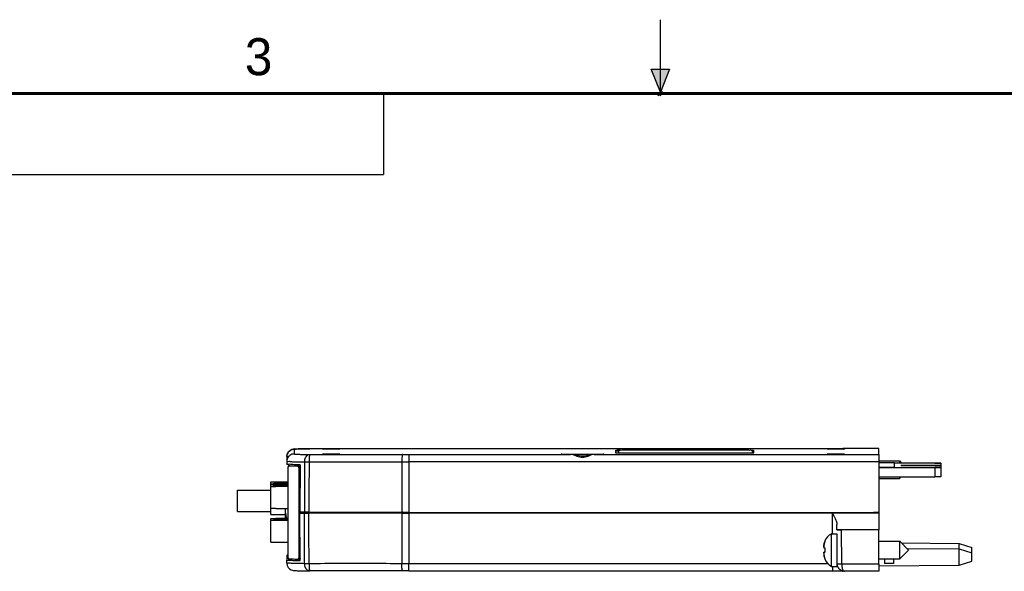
# Model space of a CAD drawing. Header units: inches. Extents: x 0 to 22, y 0 to 17.
# Tile 31 of 39: x 6.7 to 13.3, y 13.3 to 17. Entities that reach past the tile are written whole.
import ezdxf

# ---------------------------------------------------------------- set-up
doc = ezdxf.new("R2010")
doc.units = ezdxf.units.IN
doc.header["$LTSCALE"] = 1.21
doc.header["$MEASUREMENT"] = 0
doc.layers.get('0').update_dxf_attribs({"linetype": 'CONTINUOUS'})
doc.styles.get("Standard").update_dxf_attribs({"font": 'txt', "width": 0.8})

msp = doc.modelspace()

# ---------------------------------------------------------------- hatches: boundary and pattern name
at = {"linetype": 'CONTINUOUS'}
msp.add_hatch(color=2, dxfattribs=at).paths.add_polyline_path([(11, 16.51), (10.9375, 16.6663), (11.0625, 16.6663)])

# ---------------------------------------------------------------- linework, layer by layer
at = {"color": 2, "linetype": 'CONTINUOUS'}
for p, q in [((11, 16.485), (11, 17)), ((11, 16.51), (10.9375, 16.6663)), ((10.9375, 16.6663), (11.0625, 16.6663)), ((11.0625, 16.6663), (11, 16.51)), ((0.4999, 16.5), (9.1249, 16.5)), ((9.1249, 16.5), (9.1249, 15.9531)), ((11.015, 16.515), (10.985, 16.485)), ((10.985, 16.485), (11, 16.515)), ((11, 16.485), (11.015, 16.515)), ((0.4999, 15.9531), (9.1249, 15.9531))]:
    msp.add_line(p, q, dxfattribs=at)
at = {"color": 7, "linetype": 'CONTINUOUS'}
for p, q in [((8.5218, 14.095), (8.5217, 14.0629)), ((8.6271, 14.0983), (8.627, 14.0983)), ((8.6276, 14.0983), (8.6271, 14.0983)), ((8.6279, 14.0983), (8.6271, 14.0983)), ((8.6275, 14.0983), (8.6276, 14.0983)), ((12.1668, 14.0983), (9.2968, 14.0983)), ((10.6962, 14.0872), (10.6962, 14.0707)), ((10.7162, 14.0871), (10.7162, 14.0708)), ((10.7682, 14.0701), (11.5602, 14.0701)), ((11.5602, 14.0878), (10.7782, 14.0878)), ((11.5602, 14.0877), (10.7782, 14.0877)), ((10.7782, 14.0702), (11.5602, 14.0702)), ((11.6222, 14.0708), (11.6222, 14.0871)), ((11.6322, 14.0707), (11.6322, 14.0872)), ((12.1801, 14.0983), (12.1668, 14.0983)), ((12.4773, 14.1006), (12.2467, 14.1006)), ((12.2467, 14.1006), (12.2468, 14.1006)), ((12.2468, 14.1006), (12.2468, 14.099)), ((12.4772, 14.0596), (12.4773, 14.1006)), ((8.4718, 14.0454), (8.4716, 14.025)), ((8.4717, 14.0134), (8.4716, 13.9929)), ((8.4718, 14.0454), (8.4717, 14.0134)), ((8.5921, 14.0097), (8.6221, 14.0096)), ((9.2495, 14.0096), (9.2492, 13.6682)), ((9.2495, 14.0096), (9.2967, 14.0096)), ((9.2967, 14.0096), (9.2965, 13.6681)), ((9.2967, 14.0596), (9.2967, 14.0096)), ((9.2967, 14.0596), (10.3917, 14.0596)), ((12.4772, 14.0096), (9.2967, 14.0096)), ((10.3917, 14.0596), (10.3918, 14.0596)), ((10.3918, 14.0596), (10.3918, 14.0596)), ((10.4024, 14.0589), (10.3918, 14.0596)), ((10.5525, 14.0596), (10.5438, 14.0591)), ((10.5525, 14.0596), (10.5525, 14.0596)), ((10.5526, 14.0596), (10.5525, 14.0596)), ((10.5526, 14.0596), (12.4772, 14.0596)), ((12.4772, 14.0596), (12.4772, 14.0096)), ((12.4772, 14.0096), (12.4772, 13.6681)), ((12.5833, 14.0028), (12.4772, 14.0028)), ((12.4773, 14.016), (12.6175, 14.016)), ((12.5833, 13.9711), (12.5833, 14.0028)), ((12.8573, 14.001), (12.5833, 14.001)), ((12.6175, 14.016), (12.6326, 14.001)), ((12.6175, 14.016), (12.6175, 14.001)), ((12.6175, 14.016), (12.6175, 14.016)), ((12.8636, 14.001), (12.8573, 14.001)), ((12.8696, 14.0009), (12.8636, 14.001)), ((12.8755, 14.0009), (12.8696, 14.0009)), ((12.8808, 14.0009), (12.8755, 14.0009)), ((12.884, 14.0009), (12.8808, 14.0009)), ((12.887, 14.0008), (12.884, 14.0009)), ((12.8896, 14.0008), (12.887, 14.0008)), ((12.892, 14.0008), (12.8896, 14.0008)), ((12.8973, 14.0006), (12.8973, 13.9851)), ((8.4918, 13.9817), (8.482, 13.9817)), ((8.4822, 13.9918), (8.4823, 13.9817)), ((8.4918, 13.9817), (8.4918, 13.9817)), ((8.5554, 13.98), (8.5464, 13.9799)), ((8.5615, 13.9598), (8.5556, 13.9598)), ((8.5616, 13.9897), (8.5605, 13.6687)), ((12.4772, 13.9731), (12.5833, 13.9731)), ((12.4772, 13.9709), (12.8573, 13.9709)), ((12.5833, 13.971), (12.5833, 13.9711)), ((12.6311, 13.9847), (12.6335, 13.9846)), ((12.6335, 13.9846), (12.6362, 13.9846)), ((12.6362, 13.9846), (12.6392, 13.9846)), ((12.6392, 13.9846), (12.6424, 13.9846)), ((12.6424, 13.9846), (12.6458, 13.9846)), ((12.6458, 13.9846), (12.6493, 13.9846)), ((12.6493, 13.985), (12.8776, 13.985)), ((12.8776, 13.9846), (12.6493, 13.9846)), ((12.8573, 13.9709), (12.8573, 13.9079)), ((12.8973, 13.9851), (12.8776, 13.985)), ((12.8776, 13.9846), (12.8973, 13.9845)), ((12.8973, 13.9845), (12.8973, 13.9083)), ((8.363, 13.696), (8.363, 13.8743)), ((8.363, 13.8743), (8.3965, 13.8743)), ((8.363, 13.8741), (8.3965, 13.8741)), ((8.363, 13.8614), (8.3965, 13.8614)), ((8.363, 13.8612), (8.3965, 13.8612)), ((8.3962, 13.8614), (8.3962, 13.867)), ((8.4603, 13.867), (8.3962, 13.867)), ((8.3965, 13.8753), (8.3965, 13.8741)), ((8.3965, 13.8753), (8.4787, 13.8753)), ((8.3965, 13.8624), (8.3965, 13.8612)), ((8.3965, 13.8624), (8.4603, 13.8624)), ((8.4603, 13.87), (8.4609, 13.871)), ((8.4603, 13.87), (8.4603, 13.8583)), ((8.472, 13.8716), (8.4787, 13.8716)), ((8.472, 13.8703), (8.4787, 13.8703)), ((12.4772, 13.9079), (12.8573, 13.9079)), ((12.5833, 13.9061), (12.4772, 13.9061)), ((12.4773, 13.8979), (12.6175, 13.8979)), ((12.6175, 13.8979), (12.6275, 13.9079)), ((12.6175, 13.9079), (12.6175, 13.8979)), ((12.8615, 13.9079), (12.8573, 13.9079)), ((12.8656, 13.908), (12.8615, 13.9079)), ((12.8697, 13.908), (12.8656, 13.908)), ((12.8737, 13.908), (12.8697, 13.908)), ((12.8774, 13.908), (12.8737, 13.908)), ((12.8808, 13.908), (12.8774, 13.908)), ((12.8841, 13.908), (12.8808, 13.908)), ((12.887, 13.9081), (12.8841, 13.908)), ((12.8896, 13.9081), (12.887, 13.9081)), ((12.8919, 13.9081), (12.8896, 13.9081)), ((12.8938, 13.9082), (12.8919, 13.9081)), ((8.1373, 13.6745), (8.1373, 13.8175)), ((8.1373, 13.8175), (8.3623, 13.8175)), ((8.3623, 13.653), (8.3623, 13.839)), ((8.3623, 13.839), (8.363, 13.839)), ((8.363, 13.8573), (8.3965, 13.8573)), ((8.363, 13.8571), (8.3965, 13.8571)), ((8.363, 13.8436), (8.3965, 13.8436)), ((8.363, 13.8434), (8.3965, 13.8434)), ((8.3965, 13.8583), (8.3965, 13.8571)), ((8.3965, 13.8583), (8.4787, 13.8583)), ((8.3965, 13.8446), (8.3965, 13.8434)), ((8.3965, 13.8446), (8.4787, 13.8446)), ((8.4006, 13.8512), (8.4006, 13.8446)), ((8.4787, 13.8512), (8.4006, 13.8512)), ((8.1373, 13.6745), (8.3623, 13.6745)), ((8.363, 13.696), (8.3965, 13.696)), ((8.3965, 13.696), (8.3965, 13.695)), ((8.3965, 13.695), (8.4787, 13.695)), ((8.4603, 13.695), (8.4603, 13.6284)), ((8.5616, 13.3418), (8.5605, 13.6627)), ((8.5644, 13.6627), (8.5644, 13.6687)), ((8.7022, 13.6625), (8.7022, 13.6682)), ((8.7147, 13.6628), (8.7147, 13.6682)), ((8.7322, 13.6686), (8.7322, 13.6625)), ((9.2492, 13.6622), (9.2495, 13.3208)), ((9.2747, 13.6684), (9.2747, 13.6624)), ((9.2965, 13.6681), (12.4772, 13.6681)), ((9.2965, 13.6621), (9.2967, 13.3207)), ((12.4772, 13.6621), (9.2965, 13.6621)), ((9.9422, 13.6684), (9.9422, 13.6624)), ((9.9722, 13.6624), (9.9722, 13.6681)), ((10.9872, 13.6624), (10.9872, 13.6681)), ((11.0172, 13.6684), (11.0172, 13.6624)), ((11.7872, 13.6684), (11.7872, 13.6624)), ((11.8172, 13.6624), (11.8172, 13.6681)), ((12.165, 13.5232), (12.1637, 13.6621)), ((12.4422, 13.6624), (12.4421, 13.6681)), ((12.4722, 13.6669), (12.4422, 13.6669)), ((12.4722, 13.6681), (12.4722, 13.6669)), ((12.4772, 13.6669), (12.4722, 13.6669)), ((12.4772, 13.6681), (12.4772, 13.6669)), ((12.4772, 13.6669), (12.4772, 13.6621)), ((12.4772, 13.6621), (12.4772, 13.5502)), ((8.3623, 13.653), (8.4603, 13.653)), ((8.363, 13.4669), (8.363, 13.6274)), ((8.363, 13.6274), (8.3965, 13.6274)), ((8.363, 13.6272), (8.3965, 13.6272)), ((8.363, 13.6145), (8.3965, 13.6145)), ((8.363, 13.6142), (8.3965, 13.6142)), ((8.3965, 13.6284), (8.3965, 13.6272)), ((8.3965, 13.6284), (8.4787, 13.6284)), ((8.3965, 13.6155), (8.3965, 13.6142)), ((8.3965, 13.6155), (8.4787, 13.6155)), ((8.4006, 13.6155), (8.4006, 13.6192)), ((8.4787, 13.6192), (8.4006, 13.6192)), ((12.1947, 13.5502), (12.1944, 13.5861)), ((12.4772, 13.5502), (12.1947, 13.5502)), ((12.4772, 13.5489), (12.2247, 13.5489)), ((12.2267, 13.3185), (12.2247, 13.5489)), ((12.4772, 13.3185), (12.4772, 13.5489)), ((8.363, 13.4669), (8.3965, 13.4669)), ((8.3965, 13.4669), (8.3965, 13.4659)), ((8.3965, 13.4659), (8.4787, 13.4659)), ((12.1125, 13.473), (12.1125, 13.4711)), ((12.1125, 13.473), (12.1125, 13.473)), ((12.1568, 13.5232), (12.1949, 13.5232)), ((12.1568, 13.3027), (12.1568, 13.5232)), ((12.1568, 13.5232), (12.1568, 13.5232)), ((12.1972, 13.3155), (12.1972, 13.5232)), ((12.4772, 13.472), (12.6204, 13.472)), ((12.6204, 13.472), (12.6794, 13.4129)), ((12.6204, 13.3539), (12.6204, 13.472)), ((12.6204, 13.472), (12.6204, 13.472)), ((12.6313, 13.4611), (13.0212, 13.4582)), ((12.106, 13.4421), (12.106, 13.4421)), ((12.106, 13.3979), (12.1125, 13.3987)), ((12.1125, 13.3982), (12.106, 13.3974)), ((12.109, 13.4275), (12.109, 13.4587)), ((12.109, 13.3669), (12.109, 13.3976)), ((12.1125, 13.4269), (12.1125, 13.3979)), ((12.6204, 13.3539), (12.6794, 13.4129)), ((12.668, 13.4244), (13.0211, 13.4218)), ((13.0211, 13.4218), (13.1072, 13.3938)), ((13.0211, 13.3098), (13.0211, 13.4218)), ((13.0212, 13.4582), (13.1073, 13.4302)), ((13.0212, 13.4218), (13.0212, 13.4582)), ((13.1073, 13.3947), (13.1073, 13.4302)), ((13.1073, 13.3742), (13.1073, 13.3947)), ((8.4716, 13.377), (8.4716, 13.3449)), ((8.4717, 13.3245), (8.4716, 13.3449)), ((8.4822, 13.3537), (8.4822, 13.3449)), ((8.5465, 13.352), (8.5554, 13.352)), ((8.5615, 13.3718), (8.5556, 13.3718)), ((12.1054, 13.3928), (12.1055, 13.3928)), ((12.1125, 13.3545), (12.1125, 13.3529)), ((12.1125, 13.3529), (12.1125, 13.3529)), ((12.4772, 13.3539), (12.6204, 13.3539)), ((12.5172, 13.3539), (12.5172, 13.3211)), ((12.5772, 13.3539), (12.5772, 13.3217)), ((13.0211, 13.3098), (13.1072, 13.3378)), ((13.1072, 13.3378), (13.1072, 13.3938)), ((9.2967, 13.2752), (9.2967, 13.3207)), ((12.1327, 13.3207), (9.2967, 13.3207)), ((9.2967, 13.2716), (9.2967, 13.2752)), ((12.1568, 13.3027), (12.1972, 13.3027)), ((12.1667, 13.2716), (12.1667, 13.3027)), ((12.1972, 13.3027), (12.1972, 13.3155)), ((12.4772, 13.3185), (12.2267, 13.3185)), ((12.4772, 13.2693), (12.2465, 13.2693)), ((12.4772, 13.3185), (12.4772, 13.2693)), ((12.4772, 13.3058), (13.0211, 13.3098))]:
    msp.add_line(p, q, dxfattribs=at)
at = {"color": 3, "linetype": 'CONTINUOUS'}
for p, q in [((8.4787, 13.9618), (8.4787, 13.3739)), ((8.482, 13.9817), (8.482, 13.9817)), ((8.5556, 13.3718), (8.5556, 13.9598)), ((8.5464, 13.352), (8.5465, 13.352))]:
    msp.add_line(p, q, dxfattribs=at)
at = {"color": 7, "linetype": 'CONTINUOUS'}
for points, const_width in [([(21.5, 16.5), (0.5, 16.5)], 0.02), ([(12.8973, 13.9079), (12.6072, 13.9079)], 0.000132), ([(12.6072, 13.9079), (12.6072, 13.9079)], 0.000132), ([(12.8973, 13.9083), (12.8973, 13.9079)], 0.000132)]:
    msp.add_lwpolyline(points, dxfattribs=dict(at, const_width=const_width))
for points in [[(8.4718, 14.0454), (8.4743, 14.0607), (8.4815, 14.0746), (8.4896, 14.0833), (8.5013, 14.0907), (8.5099, 14.0937)], [(8.5099, 14.0937), (8.5152, 14.0947), (8.5188, 14.0952), (8.522, 14.0955), (8.5256, 14.0958)], [(8.5256, 14.0958), (8.5298, 14.096), (8.535, 14.0962)], [(8.535, 14.0962), (8.5415, 14.0965), (8.5498, 14.0967), (8.5601, 14.097), (8.573, 14.0973), (8.5891, 14.0977), (8.609, 14.098), (8.627, 14.0983)], [(12.2341, 14.0987), (12.2307, 14.0986), (12.2268, 14.0986), (12.2225, 14.0985), (12.2176, 14.0985), (12.2123, 14.0984), (12.2067, 14.0984), (12.2005, 14.0984), (12.194, 14.0984), (12.1872, 14.0983), (12.1801, 14.0983)], [(12.2395, 14.0987), (12.2371, 14.0987), (12.2341, 14.0987)], [(12.2431, 14.0988), (12.2432, 14.0988), (12.2426, 14.0988), (12.2413, 14.0988)], [(10.5438, 14.0591), (10.5179, 14.0547), (10.4889, 14.0485), (10.4582, 14.048), (10.4288, 14.0542), (10.4024, 14.0589)], [(12.8953, 14.0007), (12.8947, 14.0007), (12.8939, 14.0007), (12.892, 14.0008)], [(12.8973, 14.0006), (12.8972, 14.0006), (12.8971, 14.0006), (12.8968, 14.0007), (12.8964, 14.0007), (12.8959, 14.0007), (12.8953, 14.0007)], [(12.6266, 13.9847), (12.6271, 13.9847), (12.6276, 13.9847), (12.6284, 13.9847), (12.6291, 13.9847), (12.6311, 13.9847)], [(12.8573, 13.9709), (12.8662, 13.971), (12.8746, 13.971), (12.8821, 13.971), (12.8886, 13.9711), (12.8933, 13.9711), (12.8963, 13.9712), (12.8973, 13.9713)], [(12.8953, 13.9082), (12.8946, 13.9082), (12.8938, 13.9082)], [(12.8973, 13.9083), (12.8972, 13.9083), (12.8971, 13.9083), (12.8968, 13.9082), (12.8964, 13.9082), (12.896, 13.9082), (12.8953, 13.9082)], [(8.4717, 13.3245), (8.4742, 13.3095), (8.4814, 13.2954), (8.4895, 13.2867), (8.5013, 13.2793), (8.5098, 13.2763), (8.5151, 13.2752), (8.5187, 13.2747), (8.5219, 13.2744), (8.5255, 13.2742), (8.5297, 13.2739), (8.5349, 13.2737), (8.5414, 13.2734), (8.5497, 13.2732), (8.56, 13.2729), (8.5729, 13.2726), (8.589, 13.2723), (8.6089, 13.2719), (8.6269, 13.2716)], [(9.2967, 13.2716), (12.1676, 13.2716), (12.1766, 13.2716), (12.1852, 13.2716), (12.1935, 13.2716), (12.2012, 13.2715), (12.2085, 13.2715), (12.2151, 13.2715), (12.2211, 13.2714), (12.2264, 13.2714), (12.231, 13.2713), (12.2329, 13.2713)]]:
    msp.add_lwpolyline(points, dxfattribs=at)
for centre, radius, start, end in [((8.3962, 13.8473), 0.0197, 90, 134.31673), ((8.4006, 13.8118), 0.0394, 90, 126.08299), ((8.4006, 13.5798), 0.0394, 90, 118.09792), ((12.1999, 13.4404), 0.0933, 117.52249, 159.56386), ((12.1999, 13.3854), 0.0933, 200.43611, 242.47749)]:
    msp.add_arc(centre, radius, start, end, dxfattribs=at)
for points, knots in [([(8.5217, 14.0629), (8.5165, 14.0629), (8.5061, 14.0613), (8.492, 14.0541), (8.4808, 14.043), (8.4735, 14.029), (8.4718, 14.0185), (8.4717, 14.0134)], [0, 0, 0, 0, 0.200004, 0.400006, 0.600006, 0.800004, 1, 1, 1, 1]), ([(8.5218, 14.095), (8.5166, 14.095), (8.5062, 14.0933), (8.4921, 14.0862), (8.4809, 14.0751), (8.4736, 14.061), (8.4719, 14.0506), (8.4718, 14.0454)], [0, 0, 0, 0, 0.200004, 0.400006, 0.600006, 0.800004, 1, 1, 1, 1]), ([(8.5217, 14.0629), (8.5217, 14.0606), (8.5361, 14.0641), (8.551, 14.0595), (8.5869, 14.061), (8.6122, 14.0598), (8.6274, 14.0596)], [0, 0, 0, 0, 0.064399, 0.254934, 0.56898, 1, 1, 1, 1]), ([(8.6271, 14.0983), (8.6121, 14.098), (8.5869, 14.0969), (8.5511, 14.0984), (8.5362, 14.0938), (8.5218, 14.0973), (8.5218, 14.095)], [0, 0, 0, 0, 0.428177, 0.743361, 0.935079, 1, 1, 1, 1]), ([(8.7133, 14.0611), (8.7133, 14.0623), (8.7208, 14.0599), (8.728, 14.0623), (8.7443, 14.0613), (8.7622, 14.0617), (8.7821, 14.0617), (8.8, 14.0613), (8.8164, 14.0623), (8.8236, 14.0599), (8.831, 14.0623), (8.831, 14.0611)], [0, 0, 0, 0, 0.030091, 0.117527, 0.249355, 0.414186, 0.585837, 0.750665, 0.882488, 0.969917, 1, 1, 1, 1]), ([(8.831, 14.0611), (8.831, 14.06), (8.8236, 14.0624), (8.8164, 14.0599), (8.8, 14.061), (8.7821, 14.0606), (8.7622, 14.0606), (8.7443, 14.061), (8.728, 14.0599), (8.7208, 14.0624), (8.7133, 14.06), (8.7133, 14.0611)], [0, 0, 0, 0, 0.030091, 0.117527, 0.249355, 0.414186, 0.585836, 0.750665, 0.882488, 0.969916, 1, 1, 1, 1]), ([(8.7134, 14.0967), (8.7134, 14.0979), (8.7209, 14.0955), (8.7281, 14.098), (8.7444, 14.0969), (8.7623, 14.0973), (8.7822, 14.0973), (8.8001, 14.0969), (8.8165, 14.098), (8.8237, 14.0955), (8.8311, 14.0979), (8.8311, 14.0967)], [0, 0, 0, 0, 0.030091, 0.117527, 0.249355, 0.414186, 0.585837, 0.750665, 0.882488, 0.969917, 1, 1, 1, 1]), ([(8.8311, 14.0967), (8.8311, 14.0956), (8.8237, 14.098), (8.8164, 14.0955), (8.8001, 14.0966), (8.7822, 14.0962), (8.7623, 14.0962), (8.7444, 14.0966), (8.7281, 14.0955), (8.7209, 14.098), (8.7134, 14.0956), (8.7134, 14.0967)], [0, 0, 0, 0, 0.030091, 0.117527, 0.249355, 0.414186, 0.585836, 0.750665, 0.882488, 0.969916, 1, 1, 1, 1]), ([(9.2575, 14.0983), (9.1874, 14.0982), (9.0471, 14.0981), (8.9068, 14.0981), (8.8366, 14.0981)], [0, 0, 0, 0, 0.499341, 1, 1, 1, 1]), ([(9.2968, 14.0983), (9.2902, 14.0983), (9.2771, 14.0983), (9.264, 14.0983), (9.2575, 14.0983)], [0, 0, 0, 0, 0.501625, 1, 1, 1, 1]), ([(10.341, 14.0601), (10.3374, 14.0599), (10.3334, 14.0597), (10.3249, 14.0613), (10.332, 14.0611), (10.3366, 14.0611)], [0, 0, 0, 0, 0.520736, 0.600156, 1, 1, 1, 1]), ([(10.3366, 14.0611), (10.3464, 14.061), (10.3554, 14.0616), (10.3725, 14.0616), (10.3819, 14.0616)], [0, 0, 0, 0, 0.40703, 1, 1, 1, 1]), ([(10.3918, 14.0616), (10.3998, 14.0617), (10.4195, 14.0618), (10.4533, 14.0619), (10.491, 14.0619), (10.5248, 14.0618), (10.5445, 14.0617), (10.5526, 14.0616)], [0, 0, 0, 0, 0.146996, 0.379015, 0.619712, 0.851775, 1, 1, 1, 1]), ([(10.5623, 14.0616), (10.5718, 14.0616), (10.5889, 14.0616), (10.5979, 14.0609), (10.6077, 14.0611)], [0, 0, 0, 0, 0.592854, 1, 1, 1, 1]), ([(10.6077, 14.0611), (10.6123, 14.0611), (10.6194, 14.0613), (10.611, 14.0597), (10.607, 14.0599), (10.6034, 14.0601)], [0, 0, 0, 0, 0.402437, 0.481048, 1, 1, 1, 1]), ([(10.7162, 14.0879), (10.714, 14.0879), (10.7086, 14.0877), (10.7036, 14.086), (10.6962, 14.0884), (10.6962, 14.0872)], [0, 0, 0, 0, 0.323664, 0.826485, 1, 1, 1, 1]), ([(10.6997, 14.0705), (10.7044, 14.0716), (10.7086, 14.0702), (10.714, 14.07), (10.7162, 14.07)], [0, 0, 0, 0, 0.60822, 1, 1, 1, 1]), ([(10.7782, 14.0877), (10.7736, 14.0877), (10.7647, 14.0877), (10.7518, 14.0876), (10.7402, 14.0876), (10.7308, 14.0873), (10.7229, 14.0878), (10.7195, 14.0867), (10.7162, 14.0877), (10.7162, 14.0871)], [0, 0, 0, 0, 0.22249, 0.433825, 0.62341, 0.781739, 0.900875, 0.974851, 1, 1, 1, 1]), ([(10.7162, 14.07), (10.7193, 14.07), (10.7298, 14.0705), (10.7465, 14.07), (10.7608, 14.0701), (10.7682, 14.0701)], [0, 0, 0, 0, 0.180808, 0.569325, 1, 1, 1, 1]), ([(11.6222, 14.0871), (11.6222, 14.0877), (11.6189, 14.0867), (11.6156, 14.0878), (11.6077, 14.0873), (11.5983, 14.0876), (11.5867, 14.0876), (11.5738, 14.0877), (11.5648, 14.0877), (11.5602, 14.0877)], [0, 0, 0, 0, 0.025139, 0.09911, 0.218243, 0.376571, 0.566159, 0.777501, 1, 1, 1, 1]), ([(11.5602, 14.0701), (11.5676, 14.0701), (11.5818, 14.07), (11.6007, 14.0705), (11.6153, 14.0696), (11.6209, 14.0708), (11.6221, 14.0709)], [0, 0, 0, 0, 0.355821, 0.676817, 0.931571, 1, 1, 1, 1]), ([(11.6221, 14.0709), (11.6239, 14.0711), (11.6271, 14.0712), (11.6322, 14.0695), (11.6322, 14.0707)], [0, 0, 0, 0, 0.62765, 1, 1, 1, 1]), ([(12.1283, 14.0611), (12.1283, 14.0623), (12.1358, 14.0599), (12.143, 14.0623), (12.1593, 14.0613), (12.1772, 14.0617), (12.1971, 14.0617), (12.215, 14.0613), (12.2314, 14.0623), (12.2386, 14.0599), (12.246, 14.0623), (12.246, 14.0611)], [0, 0, 0, 0, 0.030091, 0.117527, 0.249355, 0.414186, 0.585837, 0.750665, 0.882488, 0.969917, 1, 1, 1, 1]), ([(12.246, 14.0611), (12.246, 14.06), (12.2386, 14.0624), (12.2314, 14.0599), (12.215, 14.061), (12.1971, 14.0606), (12.1772, 14.0606), (12.1593, 14.061), (12.143, 14.0599), (12.1358, 14.0624), (12.1283, 14.06), (12.1283, 14.0611)], [0, 0, 0, 0, 0.030091, 0.117527, 0.249355, 0.414186, 0.585836, 0.750665, 0.882488, 0.969916, 1, 1, 1, 1]), ([(12.1284, 14.0967), (12.1284, 14.0979), (12.1359, 14.0955), (12.1431, 14.098), (12.1594, 14.0969), (12.1773, 14.0973), (12.1972, 14.0973), (12.2151, 14.0969), (12.2315, 14.098), (12.2387, 14.0955), (12.2461, 14.0979), (12.2461, 14.0967)], [0, 0, 0, 0, 0.030091, 0.117527, 0.249355, 0.414186, 0.585837, 0.750665, 0.882488, 0.969917, 1, 1, 1, 1]), ([(12.2461, 14.0967), (12.2461, 14.0956), (12.2387, 14.098), (12.2314, 14.0955), (12.2151, 14.0966), (12.1972, 14.0962), (12.1773, 14.0962), (12.1594, 14.0966), (12.1431, 14.0955), (12.1359, 14.098), (12.1284, 14.0956), (12.1284, 14.0967)], [0, 0, 0, 0, 0.030091, 0.117527, 0.249355, 0.414186, 0.585836, 0.750665, 0.882488, 0.969916, 1, 1, 1, 1]), ([(12.2057, 14.0984), (12.1997, 14.0983), (12.1873, 14.0984), (12.1749, 14.0983), (12.1686, 14.0983)], [0, 0, 0, 0, 0.489571, 1, 1, 1, 1]), ([(12.2076, 14.0984), (12.2074, 14.0984), (12.2067, 14.0984), (12.2061, 14.0984), (12.2057, 14.0984)], [0, 0, 0, 0, 0.438087, 1, 1, 1, 1]), ([(12.2248, 14.0985), (12.2243, 14.0985), (12.2232, 14.0985), (12.222, 14.0986), (12.2214, 14.0986)], [0, 0, 0, 0, 0.412593, 1, 1, 1, 1]), ([(12.2468, 14.099), (12.2468, 14.0981), (12.242, 14.0996), (12.2394, 14.0992), (12.2376, 14.0989)], [0, 0, 0, 0, 0.304014, 1, 1, 1, 1]), ([(8.4717, 14.0134), (8.4717, 14.0108), (8.4881, 14.0148), (8.505, 14.0095), (8.546, 14.0113), (8.5748, 14.01), (8.5921, 14.0097)], [0, 0, 0, 0, 0.064297, 0.254942, 0.569034, 1, 1, 1, 1]), ([(8.5616, 13.9897), (8.5451, 13.99), (8.5154, 13.988), (8.4958, 13.9944), (8.4821, 13.9919)], [0, 0, 0, 0, 0.6229, 1, 1, 1, 1]), ([(8.5921, 14.0097), (8.5919, 13.9718), (8.5916, 13.8959), (8.5911, 13.782), (8.5908, 13.7062), (8.5907, 13.6683)], [0, 0, 0, 0, 0.333542, 0.666877, 1, 1, 1, 1]), ([(8.5921, 14.0097), (8.5921, 14.0148), (8.5932, 14.0247), (8.598, 14.0385), (8.6056, 14.0499), (8.6156, 14.0576), (8.6236, 14.0596), (8.6275, 14.0596)], [0, 0, 0, 0, 0.22603, 0.443374, 0.64524, 0.829212, 1, 1, 1, 1]), ([(8.6221, 14.0096), (8.622, 13.9716), (8.6216, 13.8957), (8.6212, 13.7819), (8.6208, 13.7061), (8.6207, 13.6682)], [0, 0, 0, 0, 0.333545, 0.666879, 1, 1, 1, 1]), ([(8.6275, 14.0596), (8.6264, 14.0595), (8.6251, 14.055), (8.6239, 14.0487), (8.6229, 14.0375), (8.6223, 14.0243), (8.6221, 14.0146), (8.6221, 14.0096)], [0, 0, 0, 0, 0.06245, 0.210504, 0.431562, 0.703012, 1, 1, 1, 1]), ([(8.6221, 14.0096), (8.6574, 14.0097), (8.7306, 14.0097), (8.8452, 14.0098), (8.9698, 14.0098), (9.1056, 14.0098), (9.2002, 14.0097), (9.2495, 14.0096)], [0, 0, 0, 0, 0.168477, 0.350286, 0.548058, 0.764075, 1, 1, 1, 1]), ([(8.6274, 14.0596), (8.6629, 14.0597), (8.7367, 14.0597), (8.852, 14.0598), (8.9772, 14.0598), (9.1134, 14.0598), (9.208, 14.0597), (9.2574, 14.0596)], [0, 0, 0, 0, 0.169073, 0.351321, 0.549231, 0.764935, 1, 1, 1, 1]), ([(9.2574, 14.0596), (9.2557, 14.0595), (9.2533, 14.053), (9.2514, 14.0436), (9.2498, 14.0276), (9.2495, 14.016), (9.2495, 14.0096)], [0, 0, 0, 0, 0.096125, 0.313236, 0.629512, 1, 1, 1, 1]), ([(9.2574, 14.0596), (9.2639, 14.0596), (9.277, 14.0596), (9.2901, 14.0596), (9.2967, 14.0596)], [0, 0, 0, 0, 0.498374, 1, 1, 1, 1]), ([(10.5526, 14.0596), (10.5469, 14.0595), (10.5347, 14.0569), (10.5171, 14.0504), (10.4993, 14.0434), (10.4815, 14.0385), (10.4633, 14.0384), (10.4452, 14.0433), (10.4272, 14.0504), (10.4095, 14.057), (10.3974, 14.0595), (10.3917, 14.0596)], [0, 0, 0, 0, 0.102394, 0.220413, 0.337891, 0.446099, 0.549989, 0.660631, 0.780075, 0.898416, 1, 1, 1, 1]), ([(12.8573, 14.001), (12.8614, 14.001), (12.8693, 14.001), (12.8798, 14.0007), (12.8891, 14.0013), (12.8932, 13.9999), (12.8973, 14.0013), (12.8973, 14.0006)], [0, 0, 0, 0, 0.308515, 0.587072, 0.80859, 0.950884, 1, 1, 1, 1]), ([(8.5554, 13.98), (8.5484, 13.9801), (8.5355, 13.9804), (8.5179, 13.9808), (8.5037, 13.9812), (8.4954, 13.9815), (8.4918, 13.9817)], [0, 0, 0, 0, 0.329726, 0.607147, 0.830932, 1, 1, 1, 1]), ([(8.5554, 13.98), (8.5555, 13.98), (8.5558, 13.98), (8.5562, 13.9799), (8.5567, 13.9798), (8.5572, 13.9795), (8.558, 13.9791), (8.5587, 13.9785), (8.5592, 13.978), (8.5597, 13.9774), (8.5604, 13.9765), (8.561, 13.9754), (8.5614, 13.9746), (8.5616, 13.9742)], [0, 0, 0, 0, 0.048465, 0.097639, 0.147962, 0.199829, 0.309434, 0.428792, 0.492663, 0.559448, 0.701868, 0.856144, 1, 1, 1, 1]), ([(12.6266, 13.9848), (12.6266, 13.9848), (12.6267, 13.9863), (12.6336, 13.9837), (12.6393, 13.9855), (12.6459, 13.985), (12.6493, 13.985)], [0, 0, 0, 0, 0.001988, 0.19968, 0.555861, 1, 1, 1, 1]), ([(12.6392, 13.9846), (12.6368, 13.9849), (12.6336, 13.9859), (12.6267, 13.9833), (12.6266, 13.9848), (12.6266, 13.9848)], [0, 0, 0, 0, 0.640772, 0.996424, 1, 1, 1, 1]), ([(12.8973, 13.9713), (12.8973, 13.9706), (12.8932, 13.972), (12.8891, 13.9706), (12.8798, 13.9712), (12.8693, 13.9709), (12.8614, 13.9709), (12.8573, 13.9709)], [0, 0, 0, 0, 0.049116, 0.19141, 0.412928, 0.691485, 1, 1, 1, 1]), ([(8.3824, 13.8614), (8.3831, 13.8621), (8.3846, 13.8634), (8.3872, 13.865), (8.39, 13.8661), (8.3921, 13.8666), (8.3932, 13.8668), (8.3932, 13.8668)], [0, 0, 0, 0, 0.235164, 0.486789, 0.738416, 0.990044, 1, 1, 1, 1]), ([(8.472, 13.8716), (8.4707, 13.8715), (8.4684, 13.8715), (8.4654, 13.8714), (8.4629, 13.8712), (8.4619, 13.8712), (8.4609, 13.871), (8.4608, 13.871)], [0, 0, 0, 0, 0.342515, 0.620292, 0.828099, 0.957675, 1, 1, 1, 1]), ([(8.4608, 13.871), (8.4608, 13.871), (8.4608, 13.8709), (8.4618, 13.8707), (8.4629, 13.8707), (8.4654, 13.8705), (8.4684, 13.8704), (8.4707, 13.8704), (8.472, 13.8703)], [0, 0, 0, 0, 0.002987, 0.048047, 0.176848, 0.383414, 0.659531, 1, 1, 1, 1]), ([(12.8896, 13.9081), (12.8871, 13.9077), (12.8798, 13.9082), (12.8693, 13.9079), (12.8614, 13.9079), (12.8573, 13.9079)], [0, 0, 0, 0, 0.273956, 0.618453, 1, 1, 1, 1]), ([(8.3818, 13.8464), (8.3814, 13.8462), (8.3809, 13.8459), (8.3804, 13.8456), (8.3802, 13.8455)], [0, 0, 0, 0, 0.642692, 1, 1, 1, 1]), ([(8.3863, 13.8485), (8.386, 13.8484), (8.3854, 13.8481), (8.3848, 13.8479), (8.3845, 13.8478)], [0, 0, 0, 0, 0.499898, 1, 1, 1, 1]), ([(8.391, 13.85), (8.3907, 13.8499), (8.3902, 13.8498), (8.3896, 13.8496), (8.3892, 13.8495)], [0, 0, 0, 0, 0.35711, 1, 1, 1, 1]), ([(8.3958, 13.8509), (8.3957, 13.8509), (8.3952, 13.8508), (8.3947, 13.8507), (8.3943, 13.8507)], [0, 0, 0, 0, 0.214307, 1, 1, 1, 1]), ([(8.4613, 13.695), (8.461, 13.6908), (8.4607, 13.6825), (8.4612, 13.6699), (8.4626, 13.6574), (8.465, 13.645), (8.4674, 13.6353), (8.469, 13.6298), (8.4694, 13.6284)], [0, 0, 0, 0, 0.184905, 0.371327, 0.557963, 0.745075, 0.933423, 1, 1, 1, 1]), ([(8.6207, 13.6682), (8.6178, 13.6682), (8.6122, 13.6682), (8.6041, 13.6682), (8.5969, 13.6682), (8.5926, 13.6682), (8.5907, 13.6683)], [0, 0, 0, 0, 0.287805, 0.56457, 0.809129, 1, 1, 1, 1]), ([(8.5921, 13.3209), (8.5919, 13.3588), (8.5916, 13.4347), (8.5911, 13.5485), (8.5908, 13.6244), (8.5907, 13.6623)], [0, 0, 0, 0, 0.333545, 0.666879, 1, 1, 1, 1]), ([(9.2492, 13.6622), (9.1795, 13.6623), (9.0397, 13.6624), (8.8302, 13.6624), (8.6904, 13.6623), (8.6207, 13.6622)], [0, 0, 0, 0, 0.332634, 0.667328, 1, 1, 1, 1]), ([(8.6221, 13.3208), (8.622, 13.3587), (8.6216, 13.4346), (8.6212, 13.5484), (8.6208, 13.6242), (8.6207, 13.6622)], [0, 0, 0, 0, 0.333539, 0.666876, 1, 1, 1, 1]), ([(8.7022, 13.6625), (8.6946, 13.6625), (8.6794, 13.6625), (8.6566, 13.6625), (8.6414, 13.6625), (8.6339, 13.6625)], [0, 0, 0, 0, 0.333826, 0.667174, 1, 1, 1, 1]), ([(8.7222, 13.6683), (8.758, 13.6683), (8.864, 13.6684), (9.0397, 13.6684), (9.1795, 13.6683), (9.2492, 13.6682)], [0, 0, 0, 0, 0.204203, 0.60333, 1, 1, 1, 1]), ([(9.2965, 13.6681), (9.2912, 13.6681), (9.2807, 13.6681), (9.2649, 13.6681), (9.2544, 13.6681), (9.2492, 13.6682)], [0, 0, 0, 0, 0.334384, 0.66841, 1, 1, 1, 1]), ([(9.2492, 13.6622), (9.2544, 13.6621), (9.2649, 13.6621), (9.2807, 13.6621), (9.2912, 13.6621), (9.2965, 13.6621)], [0, 0, 0, 0, 0.33159, 0.665616, 1, 1, 1, 1]), ([(12.1637, 13.6622), (12.1671, 13.6558), (12.1734, 13.6439), (12.1819, 13.6269), (12.1885, 13.6117), (12.193, 13.5984), (12.1944, 13.5899), (12.1944, 13.5861)], [0, 0, 0, 0, 0.26041, 0.491001, 0.691104, 0.861656, 1, 1, 1, 1]), ([(8.3863, 13.6164), (8.386, 13.6163), (8.3854, 13.6161), (8.3848, 13.6158), (8.3845, 13.6157)], [0, 0, 0, 0, 0.499898, 1, 1, 1, 1]), ([(8.391, 13.6179), (8.3907, 13.6179), (8.3902, 13.6177), (8.3896, 13.6176), (8.3892, 13.6175)], [0, 0, 0, 0, 0.35711, 1, 1, 1, 1]), ([(8.3958, 13.6189), (8.3957, 13.6188), (8.3952, 13.6188), (8.3947, 13.6187), (8.3943, 13.6186)], [0, 0, 0, 0, 0.214307, 1, 1, 1, 1]), ([(12.1947, 13.5491), (12.1947, 13.5484), (12.1994, 13.5499), (12.204, 13.5484), (12.214, 13.5491), (12.2209, 13.5489), (12.2247, 13.5489)], [0, 0, 0, 0, 0.076179, 0.292942, 0.617336, 1, 1, 1, 1]), ([(12.1125, 13.4711), (12.112, 13.4697), (12.111, 13.4668), (12.1099, 13.4627), (12.1092, 13.46), (12.109, 13.4587)], [0, 0, 0, 0, 0.356813, 0.69221, 1, 1, 1, 1]), ([(12.109, 13.459), (12.1092, 13.4603), (12.1099, 13.463), (12.111, 13.467), (12.1119, 13.4698), (12.1124, 13.4711)], [0, 0, 0, 0, 0.313701, 0.65546, 1, 1, 1, 1]), ([(12.1054, 13.4334), (12.1055, 13.4342), (12.1055, 13.4356), (12.1056, 13.4378), (12.1058, 13.4398), (12.1059, 13.4412), (12.106, 13.4418)], [0, 0, 0, 0, 0.256472, 0.514537, 0.773357, 1, 1, 1, 1]), ([(12.106, 13.4418), (12.1059, 13.4411), (12.1058, 13.4396), (12.1056, 13.4374), (12.1055, 13.4353), (12.1055, 13.4338), (12.1054, 13.4331)], [0, 0, 0, 0, 0.252001, 0.503242, 0.752772, 1, 1, 1, 1]), ([(12.1054, 13.4331), (12.1055, 13.4327), (12.1055, 13.4318), (12.1056, 13.4305), (12.1058, 13.4292), (12.1059, 13.4284), (12.106, 13.428)], [0, 0, 0, 0, 0.247273, 0.496905, 0.748179, 1, 1, 1, 1]), ([(12.1054, 13.3928), (12.1055, 13.3932), (12.1055, 13.3941), (12.1056, 13.3953), (12.1058, 13.3965), (12.1059, 13.3971), (12.1059, 13.3974)], [0, 0, 0, 0, 0.273733, 0.550105, 0.828387, 1, 1, 1, 1]), ([(12.106, 13.3974), (12.1059, 13.397), (12.1058, 13.3961), (12.1056, 13.3949), (12.1055, 13.3937), (12.1055, 13.3928), (12.1054, 13.3924)], [0, 0, 0, 0, 0.253322, 0.50498, 0.754054, 1, 1, 1, 1]), ([(12.106, 13.4421), (12.1062, 13.4435), (12.1066, 13.4464), (12.1073, 13.4507), (12.1081, 13.4548), (12.1086, 13.4575), (12.1089, 13.4587)], [0, 0, 0, 0, 0.260949, 0.517446, 0.768931, 1, 1, 1, 1]), ([(12.109, 13.4587), (12.1087, 13.4574), (12.1081, 13.4546), (12.1073, 13.4504), (12.1066, 13.4462), (12.1062, 13.4433), (12.106, 13.4418)], [0, 0, 0, 0, 0.242506, 0.49026, 0.742943, 1, 1, 1, 1]), ([(12.106, 13.428), (12.1062, 13.4279), (12.1067, 13.4278), (12.1074, 13.4277), (12.1081, 13.4276), (12.1087, 13.4275), (12.109, 13.4275)], [0, 0, 0, 0, 0.214226, 0.453749, 0.716381, 1, 1, 1, 1]), ([(12.106, 13.3979), (12.1062, 13.3979), (12.1067, 13.398), (12.1074, 13.3981), (12.1081, 13.3983), (12.1087, 13.3984), (12.109, 13.3984)], [0, 0, 0, 0, 0.214237, 0.453764, 0.716392, 1, 1, 1, 1]), ([(12.109, 13.3976), (12.1087, 13.3976), (12.1081, 13.3975), (12.1074, 13.3975), (12.1067, 13.3974), (12.1062, 13.3974), (12.106, 13.3974)], [0, 0, 0, 0, 0.284112, 0.546922, 0.786287, 1, 1, 1, 1]), ([(12.109, 13.4275), (12.1093, 13.4274), (12.11, 13.4273), (12.1111, 13.4271), (12.112, 13.427), (12.1125, 13.4269)], [0, 0, 0, 0, 0.259033, 0.590668, 1, 1, 1, 1]), ([(12.109, 13.3984), (12.1093, 13.3984), (12.11, 13.3986), (12.1111, 13.3987), (12.112, 13.3989), (12.1125, 13.3989)], [0, 0, 0, 0, 0.259041, 0.590677, 1, 1, 1, 1]), ([(12.1125, 13.3979), (12.112, 13.3979), (12.1111, 13.3978), (12.11, 13.3977), (12.1093, 13.3976), (12.109, 13.3976)], [0, 0, 0, 0, 0.409705, 0.741352, 1, 1, 1, 1]), ([(8.4821, 13.3439), (8.4958, 13.3464), (8.5154, 13.34), (8.5451, 13.342), (8.5616, 13.3418)], [0, 0, 0, 0, 0.3771, 1, 1, 1, 1]), ([(8.5616, 13.3576), (8.5614, 13.3572), (8.561, 13.3564), (8.5604, 13.3553), (8.5597, 13.3545), (8.5592, 13.3539), (8.5587, 13.3534), (8.558, 13.3528), (8.5572, 13.3524), (8.5567, 13.3522), (8.5562, 13.3521), (8.5558, 13.352), (8.5556, 13.352), (8.5554, 13.352)], [0, 0, 0, 0, 0.145216, 0.300808, 0.444258, 0.511485, 0.575768, 0.695939, 0.806513, 0.858996, 0.910057, 0.960119, 1, 1, 1, 1]), ([(12.1054, 13.3924), (12.1055, 13.3917), (12.1055, 13.3903), (12.1056, 13.3881), (12.1058, 13.386), (12.1059, 13.3845), (12.106, 13.3838)], [0, 0, 0, 0, 0.248491, 0.498549, 0.749422, 1, 1, 1, 1]), ([(12.106, 13.3838), (12.1062, 13.3823), (12.1066, 13.3794), (12.1073, 13.3752), (12.1081, 13.371), (12.1087, 13.3682), (12.109, 13.3669)], [0, 0, 0, 0, 0.257072, 0.509759, 0.757508, 1, 1, 1, 1]), ([(12.109, 13.3669), (12.1092, 13.3656), (12.1099, 13.3629), (12.111, 13.3588), (12.112, 13.356), (12.1125, 13.3545)], [0, 0, 0, 0, 0.307825, 0.643182, 1, 1, 1, 1]), ([(8.5921, 13.3209), (8.5748, 13.3211), (8.546, 13.3224), (8.5051, 13.3207), (8.4881, 13.326), (8.4717, 13.3219), (8.4717, 13.3245)], [0, 0, 0, 0, 0.430436, 0.744394, 0.935472, 1, 1, 1, 1]), ([(8.6269, 13.2716), (8.6247, 13.2717), (8.6202, 13.2723), (8.6141, 13.2749), (8.6088, 13.2786), (8.6045, 13.2831), (8.601, 13.2879), (8.5982, 13.2929), (8.5961, 13.2979), (8.5945, 13.3028), (8.5934, 13.3075), (8.5926, 13.3121), (8.5922, 13.3165), (8.5921, 13.3194), (8.5921, 13.3209)], [0, 0, 0, 0, 0.099492, 0.20057, 0.297105, 0.390231, 0.480121, 0.566336, 0.648466, 0.726197, 0.799252, 0.867975, 0.934008, 1, 1, 1, 1]), ([(8.6221, 13.3208), (8.6183, 13.3207), (8.6109, 13.3207), (8.6009, 13.3207), (8.5947, 13.3208), (8.5921, 13.3209)], [0, 0, 0, 0, 0.384712, 0.73542, 1, 1, 1, 1]), ([(9.2495, 13.3208), (9.1798, 13.3209), (9.0401, 13.321), (8.831, 13.321), (8.6915, 13.3209), (8.6221, 13.3208)], [0, 0, 0, 0, 0.333363, 0.668024, 1, 1, 1, 1]), ([(8.6221, 13.3208), (8.6221, 13.3193), (8.6221, 13.3164), (8.6222, 13.312), (8.6223, 13.3075), (8.6225, 13.3028), (8.6227, 13.2979), (8.623, 13.2929), (8.6234, 13.288), (8.6237, 13.2847), (8.6239, 13.2831)], [0, 0, 0, 0, 0.116028, 0.231629, 0.350915, 0.475946, 0.606092, 0.739103, 0.871876, 1, 1, 1, 1]), ([(8.6239, 13.2831), (8.6241, 13.2817), (8.6245, 13.279), (8.6253, 13.2754), (8.6259, 13.273), (8.627, 13.2716), (8.6275, 13.2716)], [0, 0, 0, 0, 0.358892, 0.662178, 0.882235, 1, 1, 1, 1]), ([(9.2574, 13.2716), (9.1873, 13.2717), (9.047, 13.2719), (8.8371, 13.2719), (8.6971, 13.2717), (8.6275, 13.2716)], [0, 0, 0, 0, 0.33362, 0.668122, 1, 1, 1, 1]), ([(9.2574, 13.2716), (9.2558, 13.2715), (9.2531, 13.278), (9.2515, 13.287), (9.2498, 13.3029), (9.2495, 13.3144), (9.2495, 13.3208)], [0, 0, 0, 0, 0.092541, 0.307649, 0.625129, 1, 1, 1, 1]), ([(9.2967, 13.3207), (9.2888, 13.3207), (9.2731, 13.3207), (9.2573, 13.3207), (9.2495, 13.3208)], [0, 0, 0, 0, 0.50165, 1, 1, 1, 1]), ([(9.2967, 13.2716), (9.2901, 13.2716), (9.277, 13.2716), (9.2639, 13.2716), (9.2574, 13.2716)], [0, 0, 0, 0, 0.501626, 1, 1, 1, 1]), ([(12.2267, 13.3185), (12.2229, 13.3186), (12.2161, 13.3185), (12.206, 13.3179), (12.2014, 13.3193), (12.1967, 13.318), (12.1967, 13.3187)], [0, 0, 0, 0, 0.382491, 0.706832, 0.923631, 1, 1, 1, 1]), ([(12.2334, 13.2711), (12.2291, 13.2723), (12.2208, 13.2758), (12.2104, 13.284), (12.2027, 13.2944), (12.1995, 13.3023), (12.1984, 13.3064)], [0, 0, 0, 0, 0.258052, 0.510851, 0.757774, 1, 1, 1, 1]), ([(12.2267, 13.3184), (12.2267, 13.3143), (12.2272, 13.3063), (12.229, 13.2948), (12.231, 13.2876), (12.2323, 13.2843)], [0, 0, 0, 0, 0.354352, 0.692911, 1, 1, 1, 1]), ([(12.2323, 13.2843), (12.2334, 13.2815), (12.2358, 13.2766), (12.2405, 13.2709), (12.2447, 13.2693), (12.2465, 13.2693)], [0, 0, 0, 0, 0.419137, 0.749471, 1, 1, 1, 1]), ([(12.5772, 13.3217), (12.5705, 13.3216), (12.5572, 13.3215), (12.5372, 13.3213), (12.5238, 13.3211), (12.5172, 13.3211)], [0, 0, 0, 0, 0.332721, 0.666054, 1, 1, 1, 1])]:
    msp.add_open_spline(points, degree=3, knots=knots, dxfattribs=at)
for points in [[(8.6276, 14.0983), (8.6274, 14.0983), (8.6272, 14.0983), (8.6271, 14.0983)], [(8.7134, 14.0982), (8.6848, 14.0982), (8.6562, 14.0982), (8.6276, 14.0983)], [(8.8311, 14.0981), (8.7919, 14.0981), (8.7527, 14.0981), (8.7134, 14.0982)], [(8.8366, 14.0981), (8.8348, 14.0981), (8.8329, 14.0981), (8.8311, 14.0981)], [(10.3819, 14.0616), (10.3853, 14.0616), (10.3886, 14.0616), (10.3918, 14.0616)], [(10.5526, 14.0616), (10.5558, 14.0616), (10.559, 14.0616), (10.5623, 14.0616)], [(10.7017, 14.0824), (10.6992, 14.083), (10.6962, 14.084), (10.6962, 14.0822)], [(10.6962, 14.0707), (10.6962, 14.0695), (10.6981, 14.0701), (10.6997, 14.0705)], [(10.7163, 14.0825), (10.7122, 14.0818), (10.7084, 14.0808), (10.7017, 14.0824)], [(10.7259, 14.0877), (10.7227, 14.0878), (10.7194, 14.0879), (10.7162, 14.0879)], [(10.7644, 14.0702), (10.769, 14.0702), (10.7736, 14.0702), (10.7782, 14.0702)], [(11.6222, 14.087), (11.6209, 14.0871), (11.6197, 14.0874), (11.6185, 14.0875)], [(11.6287, 14.0874), (11.626, 14.0867), (11.624, 14.0868), (11.6222, 14.087)], [(11.6268, 14.0824), (11.6251, 14.082), (11.6236, 14.0818), (11.6223, 14.0817)], [(11.6322, 14.0822), (11.6322, 14.084), (11.6293, 14.083), (11.6268, 14.0824)], [(11.6322, 14.0872), (11.6322, 14.0884), (11.6303, 14.0877), (11.6287, 14.0874)], [(12.1686, 14.0983), (12.168, 14.0983), (12.1674, 14.0983), (12.1668, 14.0983)], [(12.2214, 14.0986), (12.2167, 14.0986), (12.2122, 14.0985), (12.2076, 14.0984)], [(12.2336, 14.0984), (12.2309, 14.0983), (12.2278, 14.0984), (12.2248, 14.0985)], [(12.2456, 14.1006), (12.2415, 14.1005), (12.2374, 14.0999), (12.2335, 14.0988)], [(12.2361, 14.0987), (12.2353, 14.0986), (12.2345, 14.0985), (12.2336, 14.0984)], [(12.2376, 14.0989), (12.2371, 14.0988), (12.2366, 14.0987), (12.2361, 14.0987)], [(12.2457, 14.099), (12.2448, 14.099), (12.244, 14.0989), (12.2432, 14.0989)], [(12.2468, 14.1006), (12.2464, 14.1006), (12.246, 14.1006), (12.2456, 14.1006)], [(12.2468, 14.099), (12.2464, 14.099), (12.2461, 14.099), (12.2457, 14.099)], [(10.3917, 14.0596), (10.3914, 14.0596), (10.391, 14.0596), (10.3906, 14.0596)], [(10.5536, 14.0596), (10.5533, 14.0596), (10.5529, 14.0596), (10.5526, 14.0596)], [(8.4821, 13.9919), (8.4773, 13.991), (8.4715, 13.9894), (8.4716, 13.9929)], [(12.6493, 13.9846), (12.6459, 13.9846), (12.6423, 13.9843), (12.6392, 13.9846)], [(8.3932, 13.8668), (8.3942, 13.867), (8.3952, 13.867), (8.3962, 13.867)], [(8.472, 13.8703), (8.4707, 13.8664), (8.4695, 13.8624), (8.4683, 13.8583)], [(12.8953, 13.9082), (12.8927, 13.9088), (12.8913, 13.9083), (12.8896, 13.9081)], [(12.8973, 13.9083), (12.8973, 13.9076), (12.8962, 13.908), (12.8953, 13.9082)], [(8.3802, 13.8455), (8.3793, 13.8449), (8.3783, 13.8443), (8.3775, 13.8436)], [(8.3845, 13.8478), (8.3836, 13.8473), (8.3827, 13.8469), (8.3818, 13.8464)], [(8.3892, 13.8495), (8.3882, 13.8492), (8.3872, 13.8489), (8.3863, 13.8485)], [(8.3943, 13.8507), (8.3932, 13.8505), (8.3921, 13.8503), (8.391, 13.85)], [(8.4006, 13.8512), (8.399, 13.8512), (8.3974, 13.8511), (8.3958, 13.8509)], [(8.5701, 13.6686), (8.5669, 13.6686), (8.5637, 13.6687), (8.5605, 13.6687)], [(8.5605, 13.6627), (8.5637, 13.6627), (8.5669, 13.6626), (8.5701, 13.6626)], [(8.5644, 13.6637), (8.5681, 13.6636), (8.5718, 13.6635), (8.5755, 13.6634)], [(8.5801, 13.6684), (8.5768, 13.6685), (8.5734, 13.6685), (8.5701, 13.6686)], [(8.5701, 13.6626), (8.5734, 13.6625), (8.5768, 13.6625), (8.5801, 13.6624)], [(8.5755, 13.6634), (8.5805, 13.6633), (8.5855, 13.6632), (8.5906, 13.6631)], [(8.5907, 13.6683), (8.5871, 13.6683), (8.5836, 13.6684), (8.5801, 13.6684)], [(8.5801, 13.6624), (8.5836, 13.6624), (8.5871, 13.6623), (8.5907, 13.6623)], [(8.5906, 13.6631), (8.5945, 13.6631), (8.5984, 13.663), (8.6023, 13.6629)], [(8.5907, 13.6623), (8.5926, 13.6622), (8.5945, 13.6622), (8.5963, 13.6622)], [(8.5963, 13.6622), (8.5988, 13.6622), (8.6012, 13.6622), (8.6036, 13.6622)], [(8.6023, 13.6629), (8.6084, 13.6628), (8.6145, 13.6627), (8.6206, 13.6627)], [(8.6036, 13.6622), (8.6064, 13.6622), (8.6092, 13.6622), (8.612, 13.6622)], [(8.612, 13.6622), (8.6149, 13.6622), (8.6178, 13.6622), (8.6207, 13.6622)], [(8.6206, 13.6627), (8.6211, 13.6626), (8.6215, 13.6626), (8.6219, 13.6626)], [(8.6207, 13.6682), (8.6545, 13.6682), (8.6883, 13.6682), (8.7222, 13.6683)], [(8.6339, 13.6625), (8.6339, 13.6644), (8.6339, 13.6663), (8.6339, 13.6682)], [(8.3845, 13.6157), (8.3837, 13.6153), (8.3829, 13.615), (8.3821, 13.6145)], [(8.3892, 13.6175), (8.3882, 13.6172), (8.3872, 13.6168), (8.3863, 13.6164)], [(8.3943, 13.6186), (8.3932, 13.6185), (8.3921, 13.6182), (8.391, 13.6179)], [(8.4006, 13.6192), (8.399, 13.6192), (8.3974, 13.6191), (8.3958, 13.6189)], [(12.1124, 13.4711), (12.1124, 13.4712), (12.1125, 13.4713), (12.1125, 13.4713)], [(12.1054, 13.4333), (12.1054, 13.4334), (12.1054, 13.4334), (12.1054, 13.4334)], [(12.1059, 13.3974), (12.106, 13.3976), (12.106, 13.3977), (12.106, 13.3979)], [(12.106, 13.4418), (12.106, 13.4419), (12.106, 13.442), (12.106, 13.4421)], [(12.1089, 13.4587), (12.1089, 13.4588), (12.1089, 13.4589), (12.109, 13.459)], [(8.4716, 13.3449), (8.4715, 13.3414), (8.4773, 13.3431), (8.4821, 13.3439)], [(8.4785, 13.3787), (8.4749, 13.3794), (8.4716, 13.3796), (8.4716, 13.377)], [(8.4789, 13.3787), (8.4787, 13.3787), (8.4786, 13.3787), (8.4785, 13.3787)], [(8.4822, 13.378), (8.4811, 13.3782), (8.48, 13.3785), (8.4789, 13.3787)], [(12.1054, 13.3926), (12.1054, 13.3926), (12.1054, 13.3927), (12.1054, 13.3928)], [(12.1984, 13.3064), (12.1973, 13.3104), (12.1968, 13.3146), (12.1967, 13.3187)], [(12.2467, 13.2693), (12.2422, 13.2693), (12.2377, 13.2699), (12.2334, 13.2711)]]:
    msp.add_open_spline(points, degree=3, dxfattribs=at)
at = {"color": 3, "linetype": 'CONTINUOUS'}
for points, knots in [([(8.482, 13.9817), (8.4819, 13.9817), (8.4819, 13.9817), (8.4818, 13.9816), (8.4816, 13.9816), (8.4815, 13.9815), (8.4813, 13.9813), (8.4811, 13.9811), (8.481, 13.9808), (8.4808, 13.9805), (8.4807, 13.9802), (8.4805, 13.9798), (8.4804, 13.9794), (8.4802, 13.9789), (8.4801, 13.9784), (8.48, 13.9778), (8.4798, 13.977), (8.4796, 13.9759), (8.4794, 13.9744), (8.4792, 13.9729), (8.4791, 13.9712), (8.4789, 13.9694), (8.4788, 13.9676), (8.4788, 13.9657), (8.4787, 13.9638), (8.4787, 13.9625), (8.4787, 13.9618)], [0, 0, 0, 0, 0.002701, 0.00696, 0.015867, 0.025744, 0.036969, 0.049791, 0.064368, 0.080798, 0.099143, 0.119433, 0.14166, 0.165795, 0.1918, 0.219632, 0.249245, 0.313605, 0.384414, 0.461015, 0.542687, 0.628704, 0.718306, 0.810642, 0.904834, 1, 1, 1, 1]), ([(8.5464, 13.9799), (8.5393, 13.9801), (8.5263, 13.9803), (8.5084, 13.9807), (8.4973, 13.9811), (8.4921, 13.9812), (8.4918, 13.9813)], [0, 0, 0, 0, 0.388917, 0.71614, 0.980098, 1, 1, 1, 1]), ([(8.5556, 13.9598), (8.5556, 13.9604), (8.5555, 13.9617), (8.5554, 13.9637), (8.5552, 13.9656), (8.5549, 13.9674), (8.5545, 13.9692), (8.554, 13.9709), (8.5535, 13.9725), (8.5529, 13.974), (8.5522, 13.9753), (8.5515, 13.9765), (8.5508, 13.9773), (8.5503, 13.978), (8.5497, 13.9785), (8.549, 13.979), (8.5483, 13.9795), (8.5477, 13.9797), (8.5473, 13.9798), (8.5468, 13.9799), (8.5465, 13.9799), (8.5464, 13.9799)], [0, 0, 0, 0, 0.082509, 0.164465, 0.245261, 0.324292, 0.400985, 0.47484, 0.545382, 0.612169, 0.674837, 0.733185, 0.787114, 0.812432, 0.836665, 0.882013, 0.923739, 0.943514, 0.962715, 0.98149, 1, 1, 1, 1]), ([(8.4787, 13.3739), (8.4787, 13.3732), (8.4787, 13.3719), (8.4788, 13.37), (8.4788, 13.3681), (8.4789, 13.3662), (8.4791, 13.3644), (8.4792, 13.3627), (8.4794, 13.3612), (8.4796, 13.3597), (8.4798, 13.3584), (8.48, 13.3574), (8.4802, 13.3566), (8.4804, 13.3561), (8.4805, 13.3557), (8.4807, 13.3553), (8.4808, 13.3549), (8.481, 13.3546), (8.4811, 13.3543), (8.4813, 13.3541), (8.4815, 13.3539), (8.4816, 13.3538), (8.4818, 13.3537), (8.4819, 13.3537), (8.482, 13.3537), (8.482, 13.3537)], [0, 0, 0, 0, 0.093752, 0.186704, 0.277986, 0.36673, 0.452092, 0.533319, 0.609682, 0.680464, 0.745004, 0.802824, 0.829088, 0.853525, 0.876095, 0.896765, 0.915519, 0.932379, 0.947396, 0.960648, 0.972265, 0.982455, 0.991537, 0.995813, 1, 1, 1, 1]), ([(8.482, 13.3537), (8.4856, 13.3535), (8.494, 13.3532), (8.5084, 13.3528), (8.5263, 13.3523), (8.5393, 13.3521), (8.5464, 13.352)], [0, 0, 0, 0, 0.169068, 0.392853, 0.670274, 1, 1, 1, 1]), ([(8.5465, 13.352), (8.5466, 13.352), (8.5469, 13.352), (8.5473, 13.352), (8.5477, 13.3522), (8.5483, 13.3524), (8.549, 13.3528), (8.5497, 13.3533), (8.5503, 13.3538), (8.5508, 13.3544), (8.5515, 13.3553), (8.5522, 13.3564), (8.5529, 13.3577), (8.5535, 13.3592), (8.554, 13.3608), (8.5545, 13.3624), (8.5549, 13.3642), (8.5552, 13.366), (8.5554, 13.3679), (8.5555, 13.3699), (8.5556, 13.3712), (8.5556, 13.3718)], [0, 0, 0, 0, 0.015018, 0.033926, 0.053201, 0.072996, 0.114642, 0.159809, 0.183935, 0.209145, 0.262875, 0.32108, 0.38369, 0.450528, 0.521243, 0.595401, 0.672537, 0.752153, 0.833674, 0.916494, 1, 1, 1, 1])]:
    msp.add_open_spline(points, degree=3, knots=knots, dxfattribs=at)
msp.add_open_spline([(8.4918, 13.9813), (8.4885, 13.9814), (8.4853, 13.9815), (8.482, 13.9817)], degree=3, dxfattribs=at)

# ---------------------------------------------------------------- texts
at = {"color": 2, "linetype": 'CONTINUOUS'}
msp.add_text('3', height=0.25, dxfattribs=at).set_placement((8.1875, 16.625))

doc.saveas('drawing.dxf')
